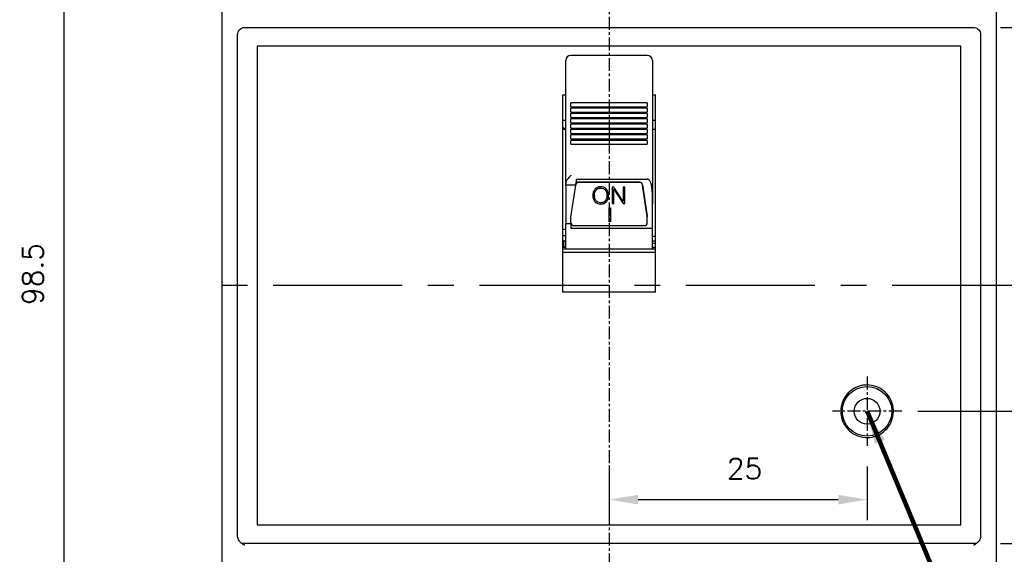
# Model space of a CAD drawing. Extents: x -28 to 1048, y -170 to 585.
# Tile 13 of 22: x 377 to 472, y 362 to 414. Entities that reach past the tile are written whole.
import ezdxf

# ---------------------------------------------------------------- set-up
doc = ezdxf.new("R2010")
doc.units = 0
doc.header["$MEASUREMENT"] = 0
doc.linetypes.add('CENTER', pattern=[2, 1.25, -0.25, 0.25, -0.25])
doc.layers.get('0').update_dxf_attribs({"linetype": 'CONTINUOUS'})
doc.layers.add('cen', color=1, linetype='CENTER')
doc.layers.add('di', color=3, linetype='CONTINUOUS')
doc.styles.add('KIM', font='ROMANS.shx', dxfattribs={"height": 5, "bigfont": 'GSG1.shx'})
doc.styles.get("Standard").update_dxf_attribs({"font": 'romans.shx', "height": 2, "bigfont": 'hgs.shx'})
doc.dimstyles.get("Standard").update_dxf_attribs({"dimscale": 0, "dimtxt": 2, "dimasz": 2, "dimexe": 0.5, "dimexo": 0.5, "dimgap": 1, "dimtad": 1, "dimdsep": 46, "dimtxsty": 'Standard', "dimcen": 0, "dimclrd": 3, "dimclre": 3, "dimclrt": 3, "dimadec": 0, "dimazin": 2, "dimtp": 0.1, "dimtm": 0.1, "dimtfac": 1, "dimtmove": 0, "dimatfit": 3, "dimfxl": 0, "dimtolj": 1, "dimarcsym": 0})
doc.dimstyles.new('STANDARD$0', dxfattribs={"dimtxt": 5, "dimasz": 5, "dimexe": 1, "dimexo": 2, "dimgap": 2, "dimtad": 1, "dimdec": 4, "dimzin": 12, "dimdsep": 46, "dimtxsty": 'KIM', "dimcen": -1, "dimdle": 0.1, "dimadec": 0, "dimazin": 0, "dimtfac": 1, "dimtdec": 4, "dimtmove": 0, "dimatfit": 3, "dimfxl": 0, "dimtolj": 1, "dimtzin": 0, "dimarcsym": 0})

# ---------------------------------------------------------------- blocks, each defined once
blk = doc.blocks.new('*D182')
at = {"layer": 'di'}
for p, q in [((471.926, 413.009), (490.747, 413.009)), ((488.747, 410.209), (488.747, 365.809)), ((471.926, 363.009), (490.747, 363.009))]:
    blk.add_line(p, q, dxfattribs=at)
for points in [[(488.28, 410.209), (489.214, 410.209), (488.747, 413.009)], [(488.28, 365.809), (489.214, 365.809), (488.747, 363.009)]]:
    blk.add_solid(points, dxfattribs=at)
at = {"layer": 'di', "insert": (485.747, 388.009), "char_height": 2, "attachment_point": 5, "rotation": 90}
blk.add_mtext('\\A1;50', dxfattribs=at)
blk = doc.blocks.new('*D183')
at = {"layer": 'di'}
for p, q in [((464.261, 428.009), (510.747, 428.009)), ((508.747, 425.209), (508.747, 350.809)), ((464.261, 348.009), (510.747, 348.009))]:
    blk.add_line(p, q, dxfattribs=at)
for points in [[(508.28, 425.209), (509.214, 425.209), (508.747, 428.009)], [(508.28, 350.809), (509.214, 350.809), (508.747, 348.009)]]:
    blk.add_solid(points, dxfattribs=at)
at = {"layer": 'di', "insert": (505.747, 388.009), "char_height": 2, "attachment_point": 5, "rotation": 90}
blk.add_mtext('\\A1;80', dxfattribs=at)
blk = doc.blocks.new('*D184')
at = {"layer": 'di'}
for p, q in [((472.785, 420.009), (500.747, 420.009)), ((498.747, 417.209), (498.747, 358.809)), ((472.785, 356.009), (500.747, 356.009))]:
    blk.add_line(p, q, dxfattribs=at)
for points in [[(498.28, 417.209), (499.214, 417.209), (498.747, 420.009)], [(498.28, 358.809), (499.214, 358.809), (498.747, 356.009)]]:
    blk.add_solid(points, dxfattribs=at)
at = {"layer": 'di', "insert": (495.747, 388.009), "char_height": 2, "attachment_point": 5, "rotation": 90}
blk.add_mtext('\\A1;64', dxfattribs=at)
blk = doc.blocks.new('*D186')
at = {"layer": 'di'}
for p, q in [((395.285, 438.009), (379.146, 438.009)), ((381.146, 435.209), (381.146, 342.309)), ((431.985, 339.509), (379.146, 339.509))]:
    blk.add_line(p, q, dxfattribs=at)
for points in [[(380.679, 435.209), (381.612, 435.209), (381.146, 438.009)], [(380.679, 342.309), (381.612, 342.309), (381.146, 339.509)]]:
    blk.add_solid(points, dxfattribs=at)
at = {"layer": 'di', "insert": (378.146, 389.109), "char_height": 2, "attachment_point": 5, "rotation": 90}
blk.add_mtext('\\A1;98.5', dxfattribs=at)
blk = doc.blocks.new('*D165')
at = {"layer": 'di'}
for p, q in [((433.985, 370.454), (433.985, 365.246)), ((458.985, 370.454), (458.985, 365.246)), ((436.785, 367.246), (456.185, 367.246))]:
    blk.add_line(p, q, dxfattribs=at)
for points in [[(436.785, 367.713), (436.785, 366.779), (433.985, 367.246)], [(456.185, 367.713), (456.185, 366.779), (458.985, 367.246)]]:
    blk.add_solid(points, dxfattribs=at)
at = {"layer": 'di', "insert": (447.108, 370.246), "char_height": 2, "attachment_point": 5}
blk.add_mtext('\\A1;25', dxfattribs=at)
blk = doc.blocks.new('*D166')
at = {"layer": 'di'}
for p, q in [((475.373, 388.009), (480.747, 388.009)), ((478.747, 385.209), (478.747, 378.609)), ((463.891, 375.809), (480.747, 375.809))]:
    blk.add_line(p, q, dxfattribs=at)
for points in [[(478.28, 385.209), (479.214, 385.209), (478.747, 388.009)], [(478.28, 378.609), (479.214, 378.609), (478.747, 375.809)]]:
    blk.add_solid(points, dxfattribs=at)
at = {"layer": 'di', "insert": (475.747, 381.909), "char_height": 2, "attachment_point": 5, "rotation": 90}
blk.add_mtext('\\A1;12.2', dxfattribs=at)
blk = doc.blocks.new('*D167')
at = {"layer": 'di'}
for p, q in [((451.839, 430.009), (521.195, 430.009)), ((519.195, 427.209), (519.195, 348.809)), ((451.761, 346.009), (521.195, 346.009))]:
    blk.add_line(p, q, dxfattribs=at)
for points in [[(518.729, 427.209), (519.662, 427.209), (519.195, 430.009)], [(518.729, 348.809), (519.662, 348.809), (519.195, 346.009)]]:
    blk.add_solid(points, dxfattribs=at)
at = {"layer": 'di', "insert": (516.195, 388.009), "char_height": 2, "attachment_point": 5, "rotation": 90}
blk.add_mtext('\\A1;84', dxfattribs=at)

msp = doc.modelspace()

# ---------------------------------------------------------------- linework, layer by layer
for p, q in [((396.485, 356.709), (396.485, 419.309)), ((471.485, 419.309), (471.485, 356.709)), ((397.985, 412.123), (397.985, 412.308)), ((398.685, 413.009), (469.285, 413.009)), ((469.985, 412.308), (469.985, 412.123)), ((397.985, 363.895), (397.985, 412.123)), ((469.985, 412.123), (469.985, 363.895)), ((468.085, 411.209), (399.885, 411.209)), ((399.885, 411.209), (399.885, 364.809)), ((468.085, 364.809), (468.085, 411.209)), ((429.785, 409.022), (429.785, 409.804)), ((437.685, 410.304), (430.285, 410.304)), ((438.185, 409.804), (438.185, 409.022)), ((429.785, 408.527), (429.785, 409.022)), ((429.785, 406.22), (429.785, 408.527)), ((438.185, 409.022), (438.185, 408.527)), ((438.185, 408.527), (438.185, 406.22)), ((429.485, 406.474), (429.785, 406.474)), ((429.485, 387.349), (429.485, 406.474)), ((429.785, 400.386), (429.785, 406.22)), ((437.685, 405.697), (430.285, 405.697)), ((430.285, 405.64), (430.285, 405.697)), ((430.285, 405.312), (430.285, 405.64)), ((437.685, 405.697), (437.685, 405.64)), ((437.685, 405.64), (437.685, 405.312)), ((438.185, 406.474), (438.485, 406.474)), ((438.185, 406.22), (438.185, 400.386)), ((438.485, 387.349), (438.485, 406.474)), ((430.285, 405.312), (437.685, 405.312)), ((437.685, 405.178), (430.285, 405.178)), ((430.285, 405.121), (430.285, 405.178)), ((430.285, 404.794), (430.285, 405.121)), ((430.285, 404.794), (437.685, 404.794)), ((437.685, 404.66), (430.285, 404.66)), ((430.285, 404.602), (430.285, 404.66)), ((430.285, 404.275), (430.285, 404.602)), ((437.685, 405.178), (437.685, 405.121)), ((437.685, 405.121), (437.685, 404.794)), ((437.685, 404.66), (437.685, 404.602)), ((437.685, 404.602), (437.685, 404.275)), ((429.785, 403.982), (429.485, 403.982)), ((430.285, 404.275), (437.685, 404.275)), ((437.685, 404.141), (430.285, 404.141)), ((430.285, 404.083), (430.285, 404.141)), ((430.285, 403.756), (430.285, 404.083)), ((430.285, 403.756), (437.685, 403.756)), ((437.685, 404.141), (437.685, 404.083)), ((437.685, 404.083), (437.685, 403.756)), ((438.485, 403.982), (438.185, 403.982)), ((429.785, 403.109), (429.485, 403.109)), ((437.685, 403.622), (430.285, 403.622)), ((430.285, 403.565), (430.285, 403.622)), ((430.285, 403.237), (430.285, 403.565)), ((430.285, 403.237), (437.685, 403.237)), ((437.685, 403.103), (430.285, 403.103)), ((430.285, 403.046), (430.285, 403.103)), ((430.285, 402.719), (430.285, 403.046)), ((430.285, 402.719), (437.685, 402.719)), ((437.685, 403.622), (437.685, 403.565)), ((437.685, 403.565), (437.685, 403.237)), ((437.685, 403.103), (437.685, 403.046)), ((437.685, 403.046), (437.685, 402.719)), ((438.485, 403.109), (438.185, 403.109)), ((437.685, 402.585), (430.285, 402.585)), ((430.285, 402.527), (430.285, 402.585)), ((430.285, 402.2), (430.285, 402.527)), ((430.285, 402.2), (437.685, 402.2)), ((437.685, 402.066), (430.285, 402.066)), ((430.285, 402.008), (430.285, 402.066)), ((430.285, 401.681), (430.285, 402.008)), ((437.685, 402.585), (437.685, 402.527)), ((437.685, 402.527), (437.685, 402.2)), ((437.685, 402.066), (437.685, 402.008)), ((437.685, 402.008), (437.685, 401.681)), ((430.285, 401.681), (437.685, 401.681)), ((429.785, 400.028), (429.785, 400.386)), ((429.785, 399.703), (429.785, 400.028)), ((438.185, 400.386), (438.185, 400.028)), ((438.185, 400.028), (438.185, 399.703)), ((429.785, 397.844), (429.785, 399.703)), ((438.185, 399.703), (438.185, 398.61)), ((430.785, 398.298), (437.685, 398.298)), ((430.785, 398.298), (430.785, 397.977)), ((436.924, 398.013), (431.045, 398.013)), ((436.924, 397.982), (431.045, 397.982)), ((438.185, 398.61), (438.185, 395.925)), ((429.785, 397.715), (429.785, 397.844)), ((430.749, 397.715), (429.785, 397.715)), ((429.785, 397.715), (429.785, 394.009)), ((430.285, 394.628), (430.749, 397.715)), ((432.715, 397.265), (432.715, 397.249)), ((433.171, 397.454), (433.171, 397.439)), ((433.616, 397.269), (433.616, 397.254)), ((434.444, 397.543), (434.278, 397.543)), ((434.278, 397.543), (434.278, 395.933)), ((434.432, 397.345), (435.339, 395.949)), ((434.432, 397.345), (434.432, 397.329)), ((434.432, 395.933), (434.432, 397.329)), ((434.432, 397.329), (435.339, 395.933)), ((435.355, 396.138), (434.444, 397.543)), ((435.509, 397.543), (435.355, 397.543)), ((435.355, 397.543), (435.355, 396.138)), ((435.509, 395.933), (435.509, 397.543)), ((437.221, 397.769), (437.682, 394.711)), ((437.682, 394.679), (437.221, 397.737)), ((432.562, 396.741), (432.562, 396.725)), ((432.602, 396.127), (432.602, 396.112)), ((433.72, 396.119), (433.72, 396.103)), ((433.772, 396.741), (433.772, 396.725)), ((433.167, 395.909), (433.167, 395.893)), ((433.981, 395.512), (434.108, 395.512)), ((433.981, 394.173), (433.981, 395.512)), ((434.108, 395.512), (434.108, 394.173)), ((434.278, 395.949), (434.432, 395.949)), ((434.278, 395.933), (434.432, 395.933)), ((435.339, 395.949), (435.509, 395.949)), ((435.339, 395.949), (435.339, 395.933)), ((435.339, 395.933), (435.509, 395.933)), ((438.185, 393.551), (438.185, 395.925)), ((430.285, 394.009), (430.285, 394.628)), ((434.108, 394.188), (433.981, 394.188)), ((434.108, 394.173), (433.981, 394.173)), ((437.685, 394.67), (437.685, 394.639)), ((437.685, 394.089), (437.685, 394.639)), ((429.485, 393.451), (429.785, 393.451)), ((429.785, 394.009), (430.285, 394.009)), ((429.785, 391.509), (429.785, 394.009)), ((430.285, 394.009), (430.285, 393.551)), ((430.285, 393.551), (438.185, 393.551)), ((430.585, 393.805), (437.385, 393.805)), ((438.185, 391.509), (438.185, 393.551)), ((429.785, 392.809), (429.485, 392.809)), ((429.585, 392.22), (429.585, 392.315)), ((429.585, 391.709), (429.585, 392.22)), ((429.785, 392.309), (429.635, 392.309)), ((438.485, 392.76), (438.185, 392.76)), ((438.185, 392.315), (438.485, 392.315)), ((429.785, 391.709), (429.485, 391.709)), ((429.485, 391.709), (429.785, 391.709)), ((438.485, 391.509), (429.485, 391.509)), ((438.485, 392.053), (438.185, 392.053)), ((438.185, 391.709), (438.485, 391.709)), ((438.235, 391.708), (438.235, 391.709)), ((438.235, 391.708), (438.235, 391.549)), ((438.235, 391.509), (438.235, 391.549)), ((438.485, 391.209), (429.485, 391.209)), ((438.485, 387.349), (429.485, 387.349)), ((399.885, 364.809), (468.085, 364.809)), ((397.985, 363.718), (397.985, 363.895)), ((397.985, 363.698), (397.985, 363.718)), ((469.985, 363.895), (469.985, 363.718)), ((469.985, 363.718), (469.985, 363.698)), ((469.599, 363.009), (398.37, 363.009))]:
    msp.add_line(p, q)
for radius in [2.4, 1.25]:
    msp.add_circle((458.985, 375.809), radius)
for centre, radius, start, end in [((430.285, 409.804), 0.5, 90, 180), ((437.685, 409.804), 0.5, 0, 90), ((431.039, 397.684), 0.298, 88.99408, 161.00902), ((431.041, 397.713), 0.301, 89.32701, 156.80404), ((436.93, 397.718), 0.295, 9.89703, 91.16582), ((436.93, 397.687), 0.295, 9.89703, 91.16582), ((437.414, 394.639), 0.271, 0.00186, 8.55993), ((430.577, 394.097), 0.293, 181.52529, 271.4481), ((437.392, 394.097), 0.293, 268.5519, 358.47471), ((429.635, 392.509), 0.2, 221.40962, 270), ((429.679, 392.214), 0.095, 86.86257, 176.47425)]:
    msp.add_arc(centre, radius, start, end)
msp.add_ellipse((430.47, 397.809), major_axis=(-0.883, -6.5), ratio=0.044052, start_param=1.562329, end_param=1.602607)
for points, knots in [([(397.985, 412.308), (397.992, 412.387), (398.008, 412.545), (398.129, 412.755), (398.307, 412.914), (398.504, 412.997), (398.633, 413.006), (398.685, 413.009)], [0, 0, 0, 0, 0.215207, 0.430421, 0.645449, 0.860086, 1, 1, 1, 1]), ([(469.285, 413.009), (469.363, 413.001), (469.52, 412.986), (469.73, 412.865), (469.888, 412.688), (469.972, 412.491), (469.981, 412.36), (469.985, 412.308)], [0, 0, 0, 0, 0.214181, 0.428355, 0.642715, 0.857467, 1, 1, 1, 1]), ([(429.485, 403.308), (429.591, 403.28), (429.7, 403.252), (429.782, 403.184), (429.785, 403.183)], [0, 0, 0, 0, 0.975376, 1, 1, 1, 1]), ([(430.285, 398.676), (430.283, 398.675), (430.184, 398.581), (430.008, 398.409), (429.819, 398.125), (429.795, 397.929), (429.785, 397.844)], [0, 0, 0, 0, 0.004478, 0.414212, 0.745066, 1, 1, 1, 1]), ([(438.185, 395.925), (438.186, 396.241), (438.188, 396.716), (438.16, 397.301), (438.107, 397.684), (438.033, 397.951), (437.933, 398.138), (437.855, 398.231), (437.773, 398.283), (437.718, 398.297), (437.69, 398.298), (437.685, 398.298)], [0, 0, 0, 0, 0.373882, 0.561277, 0.690649, 0.830333, 0.884088, 0.938167, 0.968206, 0.994093, 1, 1, 1, 1]), ([(432.6, 397.341), (432.535, 397.234), (432.417, 397.041), (432.411, 396.82), (432.408, 396.722)], [0, 0, 0, 0, 0.558164, 1, 1, 1, 1]), ([(432.562, 396.741), (432.566, 396.846), (432.572, 397.034), (432.672, 397.194), (432.715, 397.265)], [0, 0, 0, 0, 0.560727, 1, 1, 1, 1]), ([(432.562, 396.725), (432.566, 396.83), (432.572, 397.018), (432.672, 397.179), (432.715, 397.249)], [0, 0, 0, 0, 0.560727, 1, 1, 1, 1]), ([(433.167, 397.564), (433.045, 397.556), (432.828, 397.541), (432.67, 397.403), (432.6, 397.341)], [0, 0, 0, 0, 0.560206, 1, 1, 1, 1]), ([(432.715, 397.265), (432.748, 397.299), (432.814, 397.366), (432.971, 397.44), (433.095, 397.449), (433.171, 397.454)], [0, 0, 0, 0, 0.280171, 0.560364, 1, 1, 1, 1]), ([(432.715, 397.249), (432.748, 397.283), (432.814, 397.35), (432.971, 397.424), (433.095, 397.433), (433.171, 397.439)], [0, 0, 0, 0, 0.280171, 0.560364, 1, 1, 1, 1]), ([(433.729, 397.344), (433.638, 397.417), (433.474, 397.549), (433.261, 397.559), (433.167, 397.564)], [0, 0, 0, 0, 0.557806, 1, 1, 1, 1]), ([(433.171, 397.454), (433.268, 397.447), (433.44, 397.433), (433.562, 397.319), (433.616, 397.269)], [0, 0, 0, 0, 0.559821, 1, 1, 1, 1]), ([(433.171, 397.439), (433.268, 397.431), (433.44, 397.417), (433.562, 397.304), (433.616, 397.254)], [0, 0, 0, 0, 0.559821, 1, 1, 1, 1]), ([(433.616, 397.269), (433.669, 397.177), (433.765, 397.012), (433.77, 396.824), (433.772, 396.741)], [0, 0, 0, 0, 0.558165, 1, 1, 1, 1]), ([(433.616, 397.254), (433.669, 397.161), (433.765, 396.996), (433.77, 396.808), (433.772, 396.725)], [0, 0, 0, 0, 0.558165, 1, 1, 1, 1]), ([(433.926, 396.724), (433.921, 396.85), (433.911, 397.074), (433.785, 397.261), (433.729, 397.344)], [0, 0, 0, 0, 0.560689, 1, 1, 1, 1]), ([(432.408, 396.738), (432.413, 396.614), (432.422, 396.393), (432.547, 396.209), (432.602, 396.127)], [0, 0, 0, 0, 0.560644, 1, 1, 1, 1]), ([(432.408, 396.722), (432.413, 396.598), (432.422, 396.378), (432.547, 396.193), (432.602, 396.112)], [0, 0, 0, 0, 0.5606441, 1, 1, 1, 1]), ([(432.724, 396.199), (432.669, 396.29), (432.569, 396.454), (432.564, 396.642), (432.562, 396.725)], [0, 0, 0, 0, 0.558084, 1, 1, 1, 1]), ([(432.602, 396.127), (432.694, 396.054), (432.859, 395.924), (433.073, 395.914), (433.167, 395.909)], [0, 0, 0, 0, 0.557825, 1, 1, 1, 1]), ([(432.602, 396.112), (432.694, 396.039), (432.859, 395.908), (433.073, 395.898), (433.167, 395.893)], [0, 0, 0, 0, 0.557825, 1, 1, 1, 1]), ([(433.171, 396.019), (433.075, 396.026), (432.904, 396.039), (432.779, 396.15), (432.724, 396.199)], [0, 0, 0, 0, 0.55993, 1, 1, 1, 1]), ([(433.167, 395.909), (433.284, 395.917), (433.493, 395.932), (433.651, 396.061), (433.72, 396.119)], [0, 0, 0, 0, 0.560065, 1, 1, 1, 1]), ([(433.167, 395.893), (433.284, 395.901), (433.493, 395.916), (433.651, 396.046), (433.72, 396.103)], [0, 0, 0, 0, 0.560065, 1, 1, 1, 1]), ([(433.611, 396.201), (433.541, 396.141), (433.414, 396.033), (433.246, 396.023), (433.171, 396.019)], [0, 0, 0, 0, 0.558064, 1, 1, 1, 1]), ([(433.772, 396.725), (433.767, 396.62), (433.76, 396.431), (433.657, 396.272), (433.611, 396.201)], [0, 0, 0, 0, 0.560621, 1, 1, 1, 1]), ([(433.72, 396.119), (433.79, 396.225), (433.916, 396.416), (433.923, 396.641), (433.926, 396.74)], [0, 0, 0, 0, 0.557958, 1, 1, 1, 1]), ([(433.72, 396.103), (433.79, 396.209), (433.916, 396.401), (433.923, 396.625), (433.926, 396.724)], [0, 0, 0, 0, 0.5579583, 1, 1, 1, 1]), ([(458.985, 378.359), (459.271, 378.331), (459.845, 378.274), (460.608, 377.835), (461.188, 377.188), (461.52, 376.379), (461.566, 375.508), (461.321, 374.671), (460.812, 373.962), (460.098, 373.461), (459.258, 373.225), (458.387, 373.28), (457.583, 373.62), (456.938, 374.207), (456.523, 374.975), (456.386, 375.837), (456.542, 376.695), (456.973, 377.455), (457.631, 378.025), (458.341, 378.319), (458.806, 378.348), (458.985, 378.359)], [0, 0, 0, 0, 0.053685, 0.107369, 0.161055, 0.214743, 0.268434, 0.322128, 0.375823, 0.429516, 0.483203, 0.536885, 0.590567, 0.64425, 0.697939, 0.751633, 0.805328, 0.859021, 0.912711, 0.966399, 1, 1, 1, 1]), ([(398.685, 362.821), (398.683, 362.822), (398.655, 362.837), (398.6, 362.867), (398.494, 362.926), (398.323, 363.034), (398.135, 363.215), (398.006, 363.462), (397.991, 363.622), (397.985, 363.698)], [0, 0, 0, 0, 0.004469, 0.081402, 0.158297, 0.311071, 0.594253, 0.807721, 1, 1, 1, 1]), ([(469.985, 363.698), (469.978, 363.622), (469.963, 363.462), (469.834, 363.215), (469.646, 363.034), (469.475, 362.926), (469.369, 362.867), (469.314, 362.837), (469.286, 362.822), (469.285, 362.821)], [0, 0, 0, 0, 0.192279, 0.405747, 0.688929, 0.841703, 0.918598, 0.995531, 1, 1, 1, 1])]:
    msp.add_open_spline(points, degree=3, knots=knots)
at = {"layer": 'cen'}
for p, q in [((433.985, 442.039), (433.985, 337.03)), ((458.985, 379.164), (458.985, 372.454)), ((462.339, 375.809), (455.63, 375.809))]:
    msp.add_line(p, q, dxfattribs=at)
at = {"layer": 'cen', "ltscale": 10}
msp.add_line((473.93, 388.009), (394.039, 388.009), dxfattribs=at)

# ---------------------------------------------------------------- dimensions: what is measured, and where the dimension line sits
at = {"layer": 'di'}
for base, p1, p2, angle, override, picture, middle in [((381.146, 339.509), (397.285, 438.009), (433.985, 339.509), 90, {"dimtxt": 3, "dimasz": 2.8, "dimexe": 2, "dimdec": 2, "dimzin": 8, "dimtxsty": 'Standard', "dimcen": 0, "dimclrd": 256, "dimclre": 256, "dimclrt": 256, "dimadec": 2, "dimazin": 2, "dimtfac": 0.6, "dimtdec": 2, "dimtzin": 8, "dimlwd": 65535, "dimlwe": 65535, "dimarcsym": 1}, '*D186', (381.146, 389.109)), ((519.195, 346.009), (449.839, 430.009), (449.761, 346.009), 270, {"dimtxt": 3, "dimasz": 2.8, "dimexe": 2, "dimdec": 2, "dimzin": 8, "dimtxsty": 'Standard', "dimcen": 0, "dimclrd": 256, "dimclre": 256, "dimclrt": 256, "dimadec": 2, "dimazin": 2, "dimtfac": 0.6, "dimtdec": 2, "dimtmove": 0, "dimtzin": 8, "dimlwd": 65535, "dimlwe": 65535, "dimarcsym": 1}, '*D167', (519.195, 388.009)), ((508.747, 348.009), (462.261, 428.009), (462.261, 348.009), 270, {"dimtxt": 3, "dimasz": 2.8, "dimexe": 2, "dimdec": 2, "dimzin": 8, "dimtxsty": 'Standard', "dimcen": 0, "dimclrd": 256, "dimclre": 256, "dimclrt": 256, "dimadec": 2, "dimazin": 2, "dimtfac": 0.6, "dimtdec": 2, "dimtmove": 0, "dimtzin": 8, "dimlwd": 65535, "dimlwe": 65535, "dimarcsym": 1}, '*D183', (508.747, 388.009)), ((498.747, 356.009), (470.785, 420.009), (470.785, 356.009), 270, {"dimtxt": 3, "dimasz": 2.8, "dimexe": 2, "dimdec": 2, "dimzin": 8, "dimtxsty": 'Standard', "dimcen": 0, "dimclrd": 256, "dimclre": 256, "dimclrt": 256, "dimadec": 2, "dimazin": 2, "dimtfac": 0.6, "dimtdec": 2, "dimtmove": 0, "dimtzin": 8, "dimlwd": 65535, "dimlwe": 65535, "dimarcsym": 1}, '*D184', (498.747, 388.009)), ((488.747, 363.009), (469.926, 413.009), (469.926, 363.009), 270, {"dimtxt": 3, "dimasz": 2.8, "dimexe": 2, "dimdec": 2, "dimzin": 8, "dimtxsty": 'Standard', "dimcen": 0, "dimclrd": 256, "dimclre": 256, "dimclrt": 256, "dimadec": 2, "dimazin": 2, "dimtfac": 0.6, "dimtdec": 2, "dimtmove": 0, "dimtzin": 8, "dimlwd": 65535, "dimlwe": 65535, "dimarcsym": 1}, '*D182', (488.747, 388.009)), ((478.747, 375.809), (473.373, 388.009), (461.891, 375.809), 270, {"dimtxt": 3, "dimasz": 2.8, "dimexe": 2, "dimdec": 2, "dimzin": 8, "dimtxsty": 'Standard', "dimcen": 0, "dimclrd": 256, "dimclre": 256, "dimclrt": 256, "dimadec": 2, "dimazin": 2, "dimtfac": 0.6, "dimtdec": 2, "dimtmove": 0, "dimtzin": 8, "dimlwd": 65535, "dimlwe": 65535, "dimarcsym": 1}, '*D166', (478.747, 381.909))]:
    dim = msp.add_linear_dim(base=base, p1=p1, p2=p2, angle=angle, dimstyle='STANDARD$0', override=override, dxfattribs=at)
    dim.commit()
    dim.dimension.update_dxf_attribs({"geometry": picture, "text_midpoint": middle, "dimtype": 160})
dim = msp.add_linear_dim(base=(458.985, 367.246), p1=(433.985, 372.454), p2=(458.985, 372.454), dimstyle='STANDARD$0', override={"dimtxt": 3, "dimasz": 2.8, "dimexe": 2, "dimdec": 2, "dimzin": 8, "dimtxsty": 'Standard', "dimcen": 0, "dimclrd": 256, "dimclre": 256, "dimclrt": 256, "dimadec": 2, "dimazin": 2, "dimtfac": 0.6, "dimtdec": 2, "dimtzin": 8, "dimlwd": 65535, "dimlwe": 65535, "dimarcsym": 1}, dxfattribs=at)
dim.commit()
dim.dimension.update_dxf_attribs({"geometry": '*D165', "text_midpoint": (447.108, 367.246), "dimtype": 160})

# ---------------------------------------------------------------- leaders
at = {"layer": 'di', "annotation_type": 0, "has_hookline": 1, "hookline_direction": 0, "text_width": 20.992}
msp.add_leader([(458.985, 375.809), (479.585, 326.388), (482.785, 326.388)], dimstyle='Standard', override={"dimscale": 1, "dimtxt": 4, "dimasz": 3.2, "dimexe": 2, "dimexo": 2, "dimgap": 2, "dimclrd": 256, "dimclre": 256, "dimclrt": 256, "dimadec": 2, "dimtfac": 0.6, "dimlwd": 65535, "dimlwe": 65535, "dimarcsym": 1}, dxfattribs=at)

doc.saveas('drawing.dxf')
